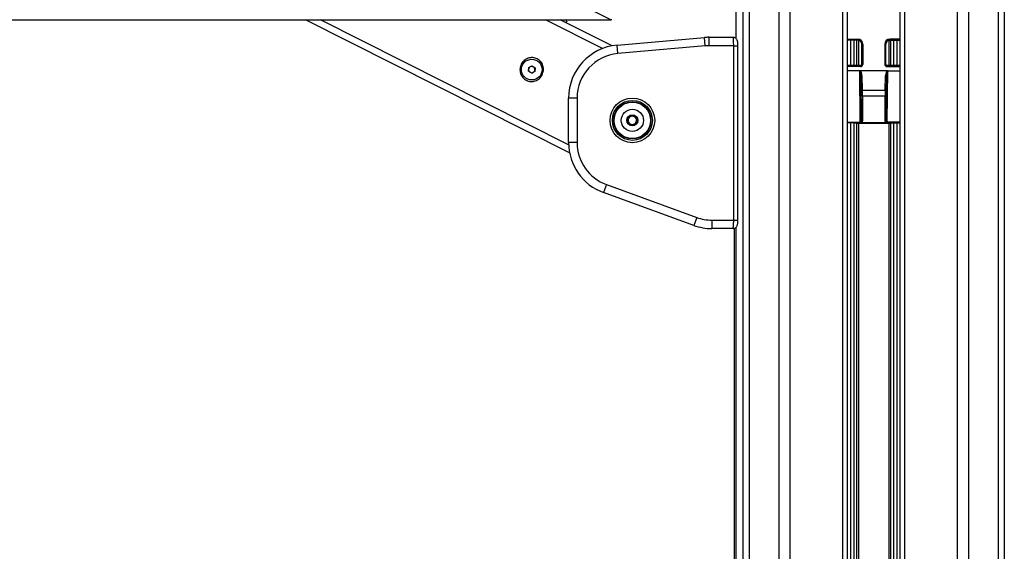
# Model space of a CAD drawing. Header units: millimetres. Extents: x 20 to 26059, y 28 to 17777.
# Tile 27 of 90: x 8295 to 9221, y 6269 to 6769. Entities that reach past the tile are written whole.
import ezdxf

# ---------------------------------------------------------------- set-up
doc = ezdxf.new("R2010")
doc.units = ezdxf.units.MM
doc.header["$LTSCALE"] = 2
doc.layers.add('COMPONENT_GEOMETRY', color=7, linetype='Continuous')
doc.styles.add('SLDTEXTSTYLE0', font='TXT', dxfattribs={"width": 0.75})
doc.dimstyles.new('SLDDIMSTYLE0', dxfattribs={"dimtxt": 150, "dimasz": 6.604, "dimexe": 0, "dimexo": 0.0625, "dimgap": 37.5, "dimtad": 0, "dimtih": 1, "dimtoh": 1, "dimdec": 0, "dimrnd": 1e-09, "dimzin": 12, "dimdsep": 46, "dimtxsty": 'SLDTEXTSTYLE0', "dimsah": 1, "dimcen": 0.09, "dimadec": 0, "dimazin": 3, "dimtfac": 1, "dimtdec": 0, "dimtofl": 0, "dimtmove": 0, "dimatfit": 3, "dimfxl": 1, "dimfrac": 2, "dimtolj": 1, "dimtzin": 12, "dimarcsym": 0})

# ---------------------------------------------------------------- blocks, each defined once
blk = doc.blocks.new('_D_2')
at = {"layer": 'COMPONENT_GEOMETRY', "color": 7}
for p, q in [((8972.99, 8122.06), (929.66, 8122.06)), ((936.01, 8122.06), (936.01, 5448.07)), ((635.91, 5417.6), (590.2, 5417.6)), ((590.2, 5417.6), (590.2, 5179.48)), ((1236.11, 5417.6), (1281.82, 5417.6)), ((1281.82, 5417.6), (1281.82, 5179.48)), ((590.2, 5179.48), (635.91, 5179.48)), ((1281.82, 5179.48), (1236.11, 5179.48)), ((936.01, 2281.06), (936.01, 4955.05)), ((8897.92, 2281.06), (929.66, 2281.06))]:
    blk.add_line(p, q, dxfattribs=at)
for points in [[(936.01, 8122.06), (934.99, 8115.46), (937.03, 8115.46)], [(936.01, 2281.06), (937.03, 2287.67), (934.99, 2287.67)]]:
    blk.add_solid(points, dxfattribs=at)
at = {"layer": 'COMPONENT_GEOMETRY', "color": 7, "char_height": 150, "attachment_point": 1, "style": 'SLDTEXTSTYLE0'}
for s, insert in [('9\'6.98"', (635.91, 5372.84)), ('2921mm', (526.84, 5148.41))]:
    blk.add_mtext(s, dxfattribs=dict(at, insert=insert))

msp = doc.modelspace()

# ---------------------------------------------------------------- linework, layer by layer
at = {"color": 8, "linetype": 'Continuous', "lineweight": 25}
for p, q in [((8975.71, 2354.06), (8975.71, 8102.06)), ((8981.17, 8102.06), (8981.17, 2354.06)), ((9009.42, 2354.06), (9009.42, 8102.06)), ((9019.62, 8102.06), (9019.62, 2354.06)), ((9069.53, 2354.06), (9069.53, 8102.06)), ((9127.39, 8102.06), (9127.39, 2354.06)), ((9177.3, 2354.06), (9177.3, 8102.06)), ((9187.5, 8102.06), (9187.5, 2354.06)), ((9215.75, 2354.06), (9215.75, 8102.06)), ((9221.21, 8102.06), (9221.21, 2354.06)), ((8968.91, 7922.09), (8968.91, 6751.34)), ((8811.52, 6651.23), (8578.22, 6769.07)), ((8843.39, 6741.93), (8789.65, 6769.07)), ((9073.82, 6750.74), (9083.46, 6750.74)), ((9076.75, 6725.94), (9076.75, 6749.74)), ((9079.57, 6749.74), (9079.57, 6725.94)), ((9082.57, 6725.94), (9082.57, 6749.74)), ((9083.99, 6749.7), (9083.99, 6725.94)), ((9112.93, 6725.94), (9112.93, 6749.7)), ((9123.1, 6750.74), (9113.46, 6750.74)), ((9114.35, 6749.74), (9114.35, 6725.94)), ((9117.35, 6725.94), (9117.35, 6749.74)), ((9120.17, 6749.74), (9120.17, 6725.94)), ((8966.74, 6744.5), (8970.74, 6744.5)), ((9086.14, 6724.94), (9073.82, 6724.94)), ((9086.14, 6724.94), (9086.14, 6725.94)), ((9110.78, 6724.94), (9110.78, 6725.94)), ((9110.78, 6724.94), (9123.1, 6724.94)), ((9073.82, 6672.71), (9084.76, 6672.71)), ((9084.5, 6671.97), (9073.82, 6671.97)), ((9076.75, 2354.06), (9076.75, 6671.95)), ((9079.57, 6671.95), (9079.57, 2354.06)), ((9082.57, 2354.06), (9082.57, 6671.85)), ((9083.99, 6671.83), (9083.99, 2354.06)), ((9123.1, 6672.71), (9112.16, 6672.71)), ((9112.42, 6671.97), (9123.1, 6671.97)), ((9112.93, 2354.06), (9112.93, 6671.83)), ((9114.35, 6671.85), (9114.35, 2354.06)), ((9117.35, 2354.06), (9117.35, 6671.95)), ((9120.17, 6671.95), (9120.17, 2354.06)), ((8966.74, 6580.5), (8970.74, 6580.5)), ((8968.91, 6573.62), (8968.91, 2354.06))]:
    msp.add_line(p, q, dxfattribs=at)
at = {"color": 7, "linetype": 'Continuous', "lineweight": 25}
for p, q in [((9073.82, 2354.06), (9073.82, 8102.06)), ((9123.1, 8102.06), (9123.1, 2354.06)), ((8968.9, 7922.09), (8968.9, 6751.35)), ((8177.35, 6769.07), (8851.13, 6769.07)), ((8812.43, 6643.67), (8564.16, 6769.07)), ((8852.39, 6744.48), (8803.71, 6769.07)), ((8810.14, 6768.06), (8808.25, 6769.02)), ((8809.24, 6766.28), (8810.14, 6768.06)), ((8857.12, 6745.12), (8939.3, 6752.31)), ((8940, 6744.34), (8939.3, 6752.31)), ((8943.66, 6744.5), (8943.66, 6752.5)), ((8943.66, 6752.5), (8966.11, 6752.5)), ((8966.11, 6752.5), (8967.46, 6752.5)), ((9083.46, 6749.74), (9073.82, 6749.74)), ((9083.46, 6750.74), (9083.46, 6749.74)), ((9113.46, 6750.74), (9113.46, 6749.74)), ((9113.46, 6749.74), (9123.1, 6749.74)), ((8857.82, 6737.15), (8857.12, 6745.12)), ((8940, 6744.34), (8857.82, 6737.15)), ((8966.74, 6744.5), (8943.66, 6744.5)), ((8966.74, 6580.5), (8966.74, 6744.5)), ((8970.74, 6580.5), (8970.74, 6744.5)), ((9087.14, 6726.95), (9087.14, 6746.06)), ((9088.14, 6746.06), (9087.14, 6746.06)), ((9088.14, 6746.06), (9088.14, 6726.95)), ((9108.78, 6746.06), (9108.78, 6726.95)), ((9108.78, 6746.06), (9109.78, 6746.06)), ((9109.78, 6726.95), (9109.78, 6746.06)), ((8773.77, 6720.56), (8773.96, 6724.02)), ((8773.96, 6724.02), (8777.04, 6725.59)), ((8777.04, 6725.59), (8779.95, 6723.7)), ((8779.95, 6723.7), (8779.77, 6720.24)), ((9086.14, 6725.94), (9073.82, 6725.94)), ((9088.14, 6726.95), (9087.14, 6726.95)), ((9108.78, 6726.95), (9109.78, 6726.95)), ((9123.1, 6725.94), (9110.78, 6725.94)), ((8776.68, 6718.67), (8773.77, 6720.56)), ((8779.77, 6720.24), (8776.68, 6718.67)), ((9084.82, 6721.06), (9073.82, 6721.06)), ((9085.75, 6673.72), (9085.31, 6720.89)), ((9111.12, 6721.06), (9085.8, 6721.06)), ((9086.36, 6716), (9086.75, 6673.98)), ((9086.7, 6702.22), (9086.36, 6716)), ((9087.36, 6716.58), (9087.69, 6702.79)), ((9109.23, 6702.79), (9109.56, 6716.58)), ((9110.56, 6716), (9110.17, 6673.98)), ((9110.56, 6716), (9110.23, 6702.22)), ((9111.17, 6673.72), (9111.61, 6720.89)), ((9112.1, 6721.06), (9123.1, 6721.06)), ((8819.48, 6695.31), (8811.48, 6695.31)), ((8811.48, 6653.37), (8811.48, 6695.31)), ((8819.48, 6695.31), (8819.48, 6653.37)), ((9086.75, 6673.98), (9086.75, 6697.06)), ((9087.75, 6697.06), (9086.75, 6697.06)), ((9087.69, 6702.79), (9109.23, 6702.79)), ((9109.17, 6697.06), (9087.75, 6697.06)), ((9087.75, 6697.06), (9087.75, 6673.98)), ((9110.17, 6697.06), (9109.17, 6697.06)), ((9109.17, 6673.98), (9109.17, 6697.06)), ((9110.17, 6697.06), (9110.17, 6673.98)), ((8867.15, 6672.73), (8867.91, 6677.28)), ((8867.91, 6677.28), (8872.24, 6678.9)), ((8867.91, 6677.27), (8870.07, 6678.09)), ((8872.23, 6678.9), (8874.01, 6677.44)), ((8872.24, 6678.9), (8875.8, 6675.96)), ((8875.8, 6675.96), (8875.04, 6671.41)), ((8875.79, 6675.97), (8875.42, 6673.7)), ((8870.72, 6669.79), (8867.15, 6672.73)), ((8867.16, 6672.72), (8867.53, 6674.99)), ((8870.73, 6669.79), (8868.94, 6671.25)), ((8875.04, 6671.41), (8870.72, 6669.79)), ((8875.04, 6671.42), (8872.89, 6670.6)), ((9076.75, 6671.95), (9073.82, 6671.85)), ((9079.57, 6671.95), (9082.57, 6671.85)), ((9083.99, 6671.83), (9112.93, 6671.83)), ((9084.76, 6672.71), (9084.76, 6671.99)), ((9087.74, 6673.69), (9086.74, 6673.79)), ((9086.75, 6673.98), (9086.75, 6673.98)), ((9087.75, 6673.98), (9086.75, 6673.98)), ((9109.97, 6671.95), (9086.95, 6671.95)), ((9110.17, 6673.98), (9109.17, 6673.98)), ((9110.18, 6673.79), (9109.18, 6673.69)), ((9110.17, 6673.98), (9110.17, 6673.98)), ((9112.16, 6672.71), (9112.16, 6671.99)), ((9117.35, 6671.95), (9114.35, 6671.85)), ((9120.17, 6671.95), (9123.1, 6671.85)), ((8819.48, 6653.37), (8811.48, 6653.37)), ((8847.11, 6613.91), (8844.38, 6606.39)), ((8847.11, 6613.91), (8931.93, 6583.04)), ((8929.19, 6575.52), (8844.38, 6606.39)), ((8931.93, 6583.04), (8929.19, 6575.52)), ((8946.29, 6580.5), (8966.74, 6580.5)), ((8946.29, 6580.5), (8946.29, 6572.5)), ((8966.11, 6572.5), (8946.29, 6572.5)), ((8966.11, 6572.5), (8967.46, 6572.5)), ((8967.46, 5960.34), (8967.46, 6572.5)), ((8968.9, 6573.61), (8968.9, 2354.06))]:
    msp.add_line(p, q, dxfattribs=at)
at = {"color": 8, "linetype": 'Continuous', "lineweight": 25, "flags": 128}
msp.add_lwpolyline([(8851.13, 6769.07), (7696.33, 7341.47), (7504.1, 7436.76)], dxfattribs=at)
at = {"color": 7, "linetype": 'Continuous', "lineweight": 25, "flags": 128}
for points in [[(9087.36, 6716.58), (9087.17, 6716.56), (9086.98, 6716.53), (9086.81, 6716.48), (9086.66, 6716.4), (9086.54, 6716.32), (9086.44, 6716.22), (9086.38, 6716.11), (9086.36, 6716)], [(9110.56, 6716), (9110.54, 6716.11), (9110.48, 6716.22), (9110.38, 6716.32), (9110.26, 6716.4), (9110.11, 6716.48), (9109.94, 6716.53), (9109.75, 6716.56), (9109.56, 6716.58)], [(9087.69, 6702.79), (9087.5, 6702.78), (9087.32, 6702.75), (9087.15, 6702.69), (9087, 6702.62), (9086.87, 6702.53), (9086.78, 6702.44), (9086.72, 6702.33), (9086.7, 6702.22)], [(9110.23, 6702.22), (9110.2, 6702.33), (9110.14, 6702.44), (9110.05, 6702.53), (9109.92, 6702.62), (9109.77, 6702.69), (9109.6, 6702.75), (9109.42, 6702.78), (9109.23, 6702.79)]]:
    msp.add_lwpolyline(points, dxfattribs=at)
at = {"color": 7, "linetype": 'Continuous', "lineweight": 25}
for centre, radius in [((8776.86, 6722.13), 9.75), ((8871.48, 6674.34), 21), ((8871.48, 6674.34), 18.8), ((8871.48, 6674.34), 17.5), ((8871.48, 6674.34), 17.1), ((8871.48, 6674.34), 10.5), ((8871.48, 6674.34), 5.25)]:
    msp.add_circle(centre, radius, dxfattribs=at)
for centre, radius, start, end in [((8943.66, 6702.5), 50, 90, 95), ((9083.46, 6746.06), 4.68, 0, 90), ((9083.46, 6746.06), 3.68, 0, 90), ((9113.46, 6746.06), 4.68, 90, 180), ((9113.46, 6746.06), 3.68, 90, 180), ((8861.48, 6695.31), 50, 95, 180), ((8943.66, 6702.5), 42, 90, 95), ((8861.48, 6695.31), 42, 95, 180), ((8776.86, 6722.13), 3, 176.96523, 236.96523), ((8776.86, 6722.13), 3, 116.96523, 176.96523), ((8776.86, 6722.13), 3, 56.96523, 116.96523), ((8776.86, 6722.13), 3, 296.96523, 356.96523), ((8776.86, 6722.13), 3, 356.96523, 56.96523), ((8776.86, 6722.13), 3, 236.96523, 296.96523), ((8871.48, 6674.34), 4, 110.50935, 170.50935), ((8871.48, 6674.34), 4, 50.50935, 110.50935), ((8871.48, 6674.34), 4, 350.50935, 50.50935), ((8871.48, 6674.34), 4, 170.50935, 230.50935), ((8871.48, 6674.34), 4, 230.50935, 290.50935), ((8871.48, 6674.34), 4, 290.50935, 350.50935), ((9085.96, 6674.97), 1.26, 260.33896, 308.69962), ((9110.96, 6674.97), 1.26, 231.30038, 279.66104), ((8861.48, 6653.37), 50, 180, 250), ((8861.48, 6653.37), 42, 180, 250), ((8946.29, 6622.5), 42, 250, 270), ((8946.29, 6622.5), 50, 250, 270)]:
    msp.add_arc(centre, radius, start, end, dxfattribs=at)
for centre, major_axis, ratio, start_param, end_param in [((9086.14, 6726.95), (-0.3, 1.99), 0.993422, 2.990558, 4.559379), ((9086.14, 6726.95), (-0.15, 1.01), 0.980565, 2.990558, 4.559379), ((9110.79, 6726.95), (0.3, 1.99), 0.993422, 1.723806, 3.292627), ((9110.79, 6726.95), (0.15, 1.01), 0.980565, 1.723806, 3.292627), ((9085.36, 6715.84), (-0.05, 5.05), 0.198048, 4.742278, 6.279358), ((9085.36, 6716.42), (-0.06, 4.79), 0.417492, 4.740863, 6.031746), ((9111.56, 6716.42), (0.06, 4.79), 0.417492, 0.251439, 1.542322), ((9111.56, 6715.84), (0.05, 5.05), 0.198048, 0.003827, 1.540907), ((9086.44, 6697.06), (0, 9), 0.034921, 4.712389, 5.323254), ((9087.44, 6697.06), (0, 10), 0.031429, 4.712389, 5.323254), ((9109.48, 6697.06), (0, 10), 0.031429, 0.959931, 1.570796), ((9110.48, 6697.06), (0, 9), 0.034921, 0.959931, 1.570796), ((9078.16, 6671.9), (2, 0), 0.034921, 0.785398, 2.356194), ((9083.99, 6671.9), (2, 0), 0.034921, 3.926991, 4.712389), ((9084.75, 6673.72), (-0.418, 0.922), 0.985921, 2.721319, 4.290897), ((9084.75, 6673.98), (-0.77, 1.86), 0.993354, 4.223963, 4.319915), ((9084.75, 6673.99), (-1.42, 1.42), 0.997569, 3.830429, 3.926382), ((9084.75, 6673.99), (-2.12, 2.12), 0.998783, 3.830429, 3.926382), ((9112.17, 6673.99), (2.12, 2.12), 0.998783, 2.356803, 2.452756), ((9112.17, 6673.98), (0.77, 1.86), 0.993354, 1.96327, 2.059223), ((9112.17, 6673.99), (1.42, 1.42), 0.997569, 2.356803, 2.452756), ((9112.17, 6673.72), (0.418, 0.922), 0.985921, 1.992288, 3.561867), ((9112.93, 6671.9), (2, 0), 0.034921, 4.712389, 5.497787), ((9118.76, 6671.9), (2, 0), 0.034921, 0.785398, 2.356194)]:
    msp.add_ellipse(centre, major_axis=major_axis, ratio=ratio, start_param=start_param, end_param=end_param, dxfattribs=at)
for points, knots in [([(8852.13, 6769.07), (8852.15, 6769.07), (8852.19, 6769.07), (8851.86, 6769.07), (8851.38, 6769.07), (8851.13, 6769.07)], [0, 0, 0, 0, 0.207671, 0.601598, 1, 1, 1, 1]), ([(8966.74, 6744.5), (8966.74, 6745.39), (8966.72, 6747.17), (8966.61, 6749.55), (8966.45, 6751.36), (8966.27, 6752.36), (8966.16, 6752.46), (8966.11, 6752.5)], [0, 0, 0, 0, 0.212244, 0.424022, 0.636454, 0.850953, 1, 1, 1, 1]), ([(8970.74, 6744.5), (8970.74, 6744.52), (8970.75, 6745.15), (8970.7, 6746.42), (8970.5, 6748.19), (8970.2, 6749.53), (8969.48, 6750.87), (8968.52, 6751.8), (8967.35, 6752.42), (8966.49, 6752.44), (8966.11, 6752.45)], [0, 0, 0, 0, 0.00498, 0.1662, 0.333827, 0.536621, 0.65565, 0.772007, 0.899016, 1, 1, 1, 1]), ([(8786.68, 6717.17), (8785.87, 6715.93), (8784.25, 6713.45), (8780.3, 6711.24), (8776.63, 6710.73), (8773.77, 6711.21), (8771.74, 6711.99), (8769.91, 6713.16), (8767.83, 6715.18), (8766.04, 6718.44), (8765.55, 6722.89), (8766.79, 6727.23), (8769.55, 6730.79), (8773.41, 6733.04), (8777.1, 6733.53), (8779.96, 6733.05), (8781.99, 6732.27), (8783.82, 6731.1), (8785.9, 6729.08), (8787.67, 6725.82), (8788.23, 6721.33), (8787.2, 6718.56), (8786.68, 6717.17)], [0, 0, 0, 0, 0.063125, 0.125872, 0.188039, 0.218977, 0.250026, 0.2809, 0.311978, 0.374046, 0.436741, 0.500168, 0.563277, 0.625955, 0.688045, 0.719143, 0.750062, 0.781026, 0.812104, 0.874212, 0.936896, 1, 1, 1, 1]), ([(9085.31, 6720.89), (9085.31, 6720.89), (9085.3, 6720.91), (9085.24, 6720.96), (9085.08, 6721.04), (9084.92, 6721.05), (9084.82, 6721.06)], [0, 0, 0, 0, 0.016939, 0.0982, 0.461603, 1, 1, 1, 1]), ([(9084.82, 6721.06), (9085.06, 6721.05), (9085.38, 6721.03), (9085.71, 6721.05), (9085.8, 6721.06)], [0, 0, 0, 0, 0.712117, 1, 1, 1, 1]), ([(9111.12, 6721.06), (9111.35, 6721.05), (9111.68, 6721.03), (9112, 6721.05), (9112.1, 6721.06)], [0, 0, 0, 0, 0.712087, 1, 1, 1, 1]), ([(9112.1, 6721.06), (9112, 6721.05), (9111.84, 6721.04), (9111.68, 6720.95), (9111.62, 6720.9), (9111.61, 6720.89), (9111.61, 6720.89)], [0, 0, 0, 0, 0.552387, 0.914232, 0.983057, 1, 1, 1, 1]), ([(9084.5, 6671.97), (9084.59, 6671.98), (9084.67, 6671.98), (9084.76, 6671.99), (9084.76, 6671.99)], [0, 0, 0, 0, 0.95556, 1, 1, 1, 1]), ([(9086.95, 6671.95), (9086.71, 6671.95), (9086.16, 6671.95), (9085.53, 6671.96), (9085.09, 6671.97), (9084.85, 6671.98), (9084.67, 6671.98), (9084.56, 6671.98), (9084.5, 6671.97)], [0, 0, 0, 0, 0.278096, 0.629534, 0.79766, 0.870952, 0.924617, 1, 1, 1, 1]), ([(9084.76, 6671.99), (9084.84, 6671.99), (9085.15, 6672), (9085.67, 6672.16), (9086.21, 6672.56), (9086.61, 6673.12), (9086.7, 6673.57), (9086.74, 6673.79)], [0, 0, 0, 0, 0.084547, 0.313823, 0.541769, 0.769249, 1, 1, 1, 1]), ([(9087.74, 6673.69), (9087.67, 6673.36), (9087.55, 6672.71), (9087.15, 6672.19), (9086.95, 6671.95)], [0, 0, 0, 0, 0.523209, 1, 1, 1, 1]), ([(9109.97, 6671.95), (9109.77, 6672.19), (9109.37, 6672.71), (9109.25, 6673.36), (9109.18, 6673.69)], [0, 0, 0, 0, 0.476791, 1, 1, 1, 1]), ([(9112.42, 6671.97), (9112.36, 6671.98), (9112.25, 6671.98), (9112.07, 6671.98), (9111.65, 6671.97), (9111.08, 6671.96), (9110.4, 6671.95), (9110.04, 6671.95), (9109.97, 6671.95)], [0, 0, 0, 0, 0.075017, 0.128564, 0.207836, 0.584946, 0.919483, 1, 1, 1, 1]), ([(9110.18, 6673.79), (9110.22, 6673.57), (9110.31, 6673.12), (9110.71, 6672.56), (9111.25, 6672.16), (9111.77, 6672), (9112.08, 6671.99), (9112.16, 6671.99)], [0, 0, 0, 0, 0.230751, 0.458231, 0.686177, 0.915453, 1, 1, 1, 1]), ([(9112.16, 6671.99), (9112.16, 6671.99), (9112.25, 6671.98), (9112.34, 6671.98), (9112.42, 6671.97)], [0, 0, 0, 0, 0.04444, 1, 1, 1, 1]), ([(8966.11, 6572.5), (8966.13, 6572.51), (8966.16, 6572.52), (8966.21, 6572.61), (8966.27, 6572.75), (8966.32, 6572.95), (8966.37, 6573.21), (8966.41, 6573.51), (8966.46, 6573.87), (8966.5, 6574.28), (8966.55, 6574.73), (8966.58, 6575.22), (8966.62, 6575.76), (8966.65, 6576.33), (8966.68, 6577.12), (8966.71, 6577.96), (8966.73, 6578.89), (8966.74, 6579.67), (8966.74, 6580.22), (8966.74, 6580.5)], [0, 0, 0, 0, 0.053327, 0.107028, 0.161915, 0.217211, 0.270625, 0.324416, 0.379402, 0.434802, 0.488109, 0.541795, 0.596675, 0.651969, 0.704812, 0.812311, 0.867098, 0.933183, 1, 1, 1, 1]), ([(8966.19, 6572.54), (8966.26, 6572.53), (8966.83, 6572.46), (8967.78, 6572.81), (8968.82, 6573.45), (8969.53, 6574.26), (8970.01, 6575.12), (8970.33, 6576.07), (8970.55, 6577.22), (8970.71, 6578.74), (8970.73, 6579.93), (8970.74, 6580.5)], [0, 0, 0, 0, 0.020956, 0.152089, 0.258526, 0.353941, 0.445719, 0.548251, 0.685361, 0.848304, 1, 1, 1, 1])]:
    msp.add_open_spline(points, degree=3, knots=knots, dxfattribs=at)

# ---------------------------------------------------------------- dimensions: what is measured, and where the dimension line sits
at = {"layer": 'COMPONENT_GEOMETRY', "color": 7}
dim = msp.add_linear_dim(base=(936.01, 8122.06), p1=(8900.46, 2281.06), p2=(8975.53, 8122.06), angle=90, dimstyle='SLDDIMSTYLE0', dxfattribs=at)
dim.commit()
dim.dimension.update_dxf_attribs({"geometry": '_D_2', "text_midpoint": (936.01, 5201.56), "dimtype": 160})

doc.saveas('drawing.dxf')
